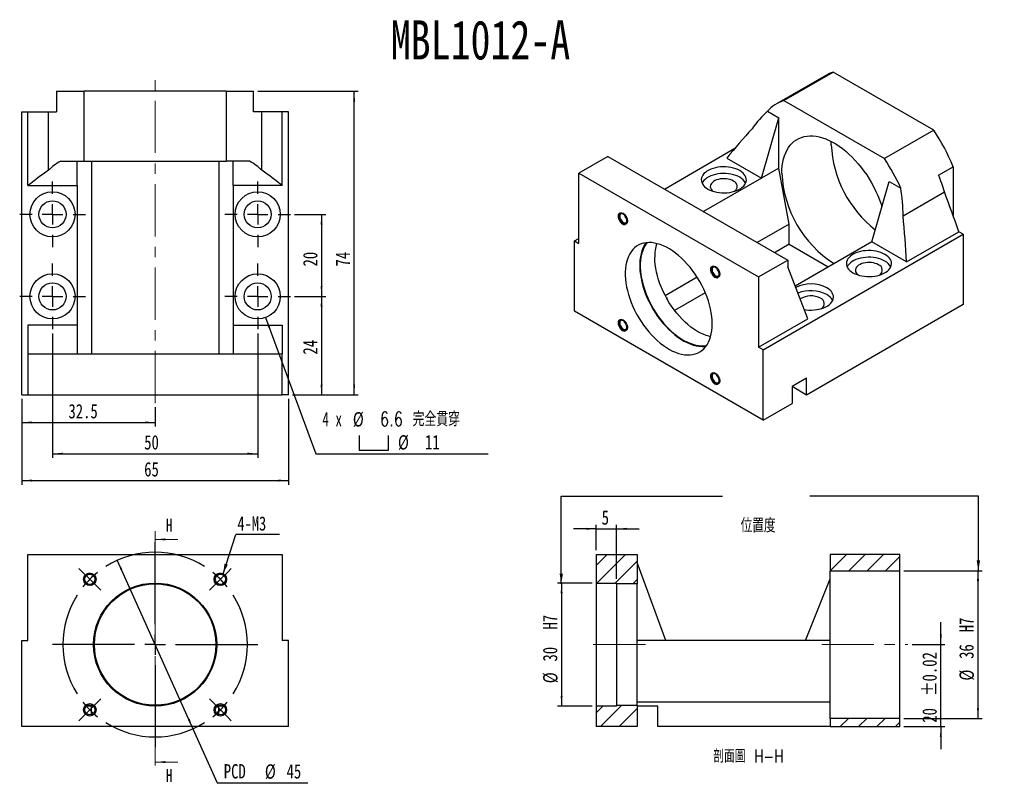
# Model space of a CAD drawing. Header units: millimetres. Extents: x 33 to 273, y 12 to 199.
import ezdxf

# ---------------------------------------------------------------- set-up
doc = ezdxf.new("R2010")
doc.units = ezdxf.units.MM
doc.linetypes.add('CENTER', pattern=[10.16, 6.35, -1.27, 1.27, -1.27])
doc.linetypes.add('CENTERX2', pattern=[20.32, 12.7, -2.54, 2.54, -2.54])
doc.layers.add('FORMAT', color=7, linetype='Continuous')
doc.styles.add('SLDTEXTSTYLE0', font='TXT', dxfattribs={"width": 0.75})
doc.styles.add('SLDTEXTSTYLE1', font='TXT', dxfattribs={"width": 0.75, "bigfont": 'bigfont'})
doc.styles.add('SLDTEXTSTYLE3', font='TXT', dxfattribs={"width": 0.666667})
doc.dimstyles.new('SLDDIMSTYLE0', dxfattribs={"dimtxt": 3.5, "dimasz": 2.5, "dimexe": 0, "dimexo": 0.0625, "dimgap": 0.875, "dimtad": 0, "dimtih": 1, "dimtoh": 1, "dimrnd": 1e-09, "dimzin": 12, "dimdsep": 46, "dimtxsty": 'SLDTEXTSTYLE0', "dimsah": 1, "dimcen": 0, "dimadec": 0, "dimazin": 3, "dimtfac": 1, "dimtmove": 0, "dimatfit": 3, "dimfxl": 1, "dimfrac": 2, "dimtolj": 1, "dimtzin": 12, "dimarcsym": 0})
doc.dimstyles.new('SLDDIMSTYLE1', dxfattribs={"dimtxt": 0.18, "dimasz": 2.5, "dimexe": 0, "dimexo": 0.0625, "dimgap": 0, "dimtad": 0, "dimtih": 1, "dimtoh": 1, "dimdec": 0, "dimrnd": 1e-09, "dimzin": 0, "dimdsep": 46, "dimtxsty": 'Standard', "dimsah": 1, "dimcen": 0.09, "dimadec": 0, "dimazin": 0, "dimtfac": 2.5, "dimtdec": 0, "dimtofl": 0, "dimtmove": 0, "dimatfit": 3, "dimfxl": 1, "dimfrac": 2, "dimtolj": 1, "dimtzin": 0, "dimarcsym": 0})
doc.dimstyles.new('SLDDIMSTYLE2', dxfattribs={"dimtxt": 3.5, "dimasz": 2.5, "dimexe": 0, "dimexo": 0.0625, "dimgap": 0.875, "dimtad": 1, "dimrnd": 1e-09, "dimzin": 12, "dimdsep": 46, "dimtxsty": 'SLDTEXTSTYLE0', "dimsah": 1, "dimcen": 0.09, "dimadec": 0, "dimazin": 3, "dimtol": 1, "dimtp": 0.02, "dimtm": 0.02, "dimtfac": 1, "dimtmove": 0, "dimatfit": 0, "dimfxl": 1, "dimfrac": 2, "dimtolj": 1, "dimarcsym": 0})
doc.dimstyles.new('SLDDIMSTYLE3', dxfattribs={"dimtxt": 3.5, "dimasz": 2.5, "dimexe": 0, "dimexo": 0.0625, "dimgap": 0.875, "dimtad": 1, "dimrnd": 1e-09, "dimzin": 12, "dimdsep": 46, "dimtxsty": 'SLDTEXTSTYLE0', "dimsah": 1, "dimcen": 0.09, "dimadec": 0, "dimazin": 3, "dimtfac": 1, "dimtofl": 0, "dimtmove": 0, "dimatfit": 3, "dimfxl": 1, "dimfrac": 2, "dimtolj": 1, "dimtzin": 12, "dimarcsym": 0})
doc.dimstyles.new('SLDDIMSTYLE4', dxfattribs={"dimtxt": 3.5, "dimasz": 2.5, "dimexe": 0, "dimexo": 0.0625, "dimgap": 0.875, "dimtad": 1, "dimrnd": 1e-09, "dimzin": 12, "dimdsep": 46, "dimtxsty": 'SLDTEXTSTYLE0', "dimsah": 1, "dimcen": 0.09, "dimadec": 0, "dimazin": 3, "dimtfac": 1, "dimtmove": 0, "dimatfit": 0, "dimfxl": 1, "dimfrac": 2, "dimtolj": 1, "dimtzin": 12, "dimarcsym": 0})
doc.dimstyles.new('SLDDIMSTYLE6', dxfattribs={"dimtxt": 3.5, "dimasz": 2.5, "dimexe": 0, "dimexo": 0.0625, "dimgap": 0.875, "dimtad": 1, "dimdec": 1, "dimrnd": 1e-09, "dimzin": 12, "dimdsep": 46, "dimtxsty": 'SLDTEXTSTYLE0', "dimsah": 1, "dimcen": 0.09, "dimadec": 0, "dimazin": 3, "dimtfac": 1, "dimtdec": 1, "dimtofl": 0, "dimtmove": 0, "dimatfit": 3, "dimfxl": 1, "dimfrac": 2, "dimtolj": 1, "dimtzin": 12, "dimarcsym": 0})
doc.dimstyles.new('SLDDIMSTYLE7', dxfattribs={"dimtxt": 3.5, "dimasz": 2.5, "dimexe": 0, "dimexo": 0.0625, "dimgap": 0.875, "dimtad": 0, "dimtih": 1, "dimtoh": 1, "dimdec": 1, "dimrnd": 1e-09, "dimzin": 12, "dimdsep": 46, "dimtxsty": 'SLDTEXTSTYLE0', "dimsah": 1, "dimcen": 0, "dimadec": 0, "dimazin": 3, "dimtfac": 1, "dimtofl": 0, "dimtmove": 0, "dimatfit": 3, "dimfxl": 1, "dimfrac": 2, "dimtolj": 1, "dimtzin": 12, "dimarcsym": 0})

# ---------------------------------------------------------------- blocks, each defined once
blk = doc.blocks.new('_D')
at = {"layer": 'FORMAT', "color": 7}
for p, q in [((56.71, 66.83), (75.15, 25.79)), ((75.15, 25.79), (81.07, 12.61)), ((81.07, 12.61), (103.13, 12.61))]:
    blk.add_line(p, q, dxfattribs=at)
for points in [[(56.71, 66.83), (57.5, 64.45), (57.96, 64.66)], [(75.15, 25.79), (74.35, 28.17), (73.9, 27.96)]]:
    blk.add_solid(points, dxfattribs=at)
at = {"layer": 'FORMAT', "color": 7, "char_height": 3.5, "attachment_point": 1, "style": 'SLDTEXTSTYLE0'}
for s, insert in [('PCD', (82.66, 17.17)), ('%%c', (92.68, 17.12)), ('45', (97.96, 17.17))]:
    blk.add_mtext(s, dxfattribs=dict(at, insert=insert))
blk = doc.blocks.new('SW_NOTE_0')
at = {"layer": 'FORMAT', "color": 0}
blk.add_line((10.7, 0), (0, 0), dxfattribs=at)
at = {"layer": 'FORMAT', "color": 0, "insert": (0.42, 4.38), "char_height": 3.44, "attachment_point": 1, "style": 'SLDTEXTSTYLE0'}
blk.add_mtext('4-M3', dxfattribs=at)
blk = doc.blocks.new('SW_CENTERMARKSYMBOL_0')
at = {"layer": 'FORMAT', "color": 0}
for p, q in [((-15.91, 20.91), (-15.91, 40.91)), ((-33.59, 33.59), (-34.47, 34.47)), ((1.77, 33.59), (2.65, 34.47)), ((-31.82, 31.82), (-33.59, 33.59)), ((-31.82, 31.82), (-30.05, 30.05)), ((0, 31.82), (-1.77, 30.05)), ((0, 31.82), (1.77, 33.59)), ((-30.05, 30.05), (-29.17, 29.17)), ((-1.77, 30.05), (-2.65, 29.17)), ((-15.91, 15.91), (-15.91, 18.41)), ((-20.91, 15.91), (-40.91, 15.91)), ((-15.91, 15.91), (-18.41, 15.91)), ((-15.91, 15.91), (-15.91, 13.41)), ((-15.91, 15.91), (-13.41, 15.91)), ((-10.91, 15.91), (9.09, 15.91)), ((-15.91, 10.91), (-15.91, -9.09)), ((-30.05, 1.77), (-29.17, 2.65)), ((-1.77, 1.77), (-2.65, 2.65)), ((-31.82, 0), (-33.59, -1.77)), ((-31.82, 0), (-30.05, 1.77)), ((0, 0), (-1.77, 1.77)), ((0, 0), (1.77, -1.77)), ((-33.59, -1.77), (-34.47, -2.65)), ((1.77, -1.77), (2.65, -2.65))]:
    blk.add_line(p, q, dxfattribs=at)
for start, end in [(57.7324, 122.2676), (135, 141.3662), (128.6338, 135), (45, 51.3662), (38.6338, 45), (147.7324, 212.2676), (327.7324, 32.2676), (218.6338, 225), (225, 231.3662), (308.6338, 315), (315, 321.3662), (237.7324, 302.2676)]:
    blk.add_arc((-15.91, 15.91), 22.5, start, end, dxfattribs=at)
blk = doc.blocks.new('_D_1')
at = {"layer": 'FORMAT', "color": 7}
for p, q in [((257.39, 46.31), (257.39, 51.81)), ((250.39, 46.31), (258.39, 46.31)), ((257.39, 26.31), (257.39, 46.31)), ((248.39, 26.31), (258.39, 26.31)), ((257.39, 26.31), (257.39, 20.81))]:
    blk.add_line(p, q, dxfattribs=at)
for points in [[(257.39, 46.31), (257.64, 48.81), (257.14, 48.81)], [(257.39, 26.31), (257.14, 23.81), (257.64, 23.81)]]:
    blk.add_solid(points, dxfattribs=at)
at = {"layer": 'FORMAT', "color": 7, "char_height": 3.5, "attachment_point": 1, "rotation": 90, "style": 'SLDTEXTSTYLE0'}
for s, insert in [('±0.02', (252.88, 33.76)), ('20', (252.88, 27.27))]:
    blk.add_mtext(s, dxfattribs=dict(at, insert=insert))
blk = doc.blocks.new('_D_2')
at = {"layer": 'FORMAT', "color": 7}
for p, q in [((248.39, 64.31), (267.44, 64.31)), ((266.44, 64.31), (266.44, 28.31)), ((248.39, 28.31), (267.44, 28.31))]:
    blk.add_line(p, q, dxfattribs=at)
for points in [[(266.44, 64.31), (266.19, 61.81), (266.69, 61.81)], [(266.44, 28.31), (266.69, 30.81), (266.19, 30.81)]]:
    blk.add_solid(points, dxfattribs=at)
at = {"layer": 'FORMAT', "color": 7, "char_height": 3.5, "attachment_point": 1, "rotation": 90, "style": 'SLDTEXTSTYLE0'}
for s, insert in [('H7', (261.88, 49.31)), ('36', (261.88, 42.83)), ('%%c', (261.93, 37.55))]:
    blk.add_mtext(s, dxfattribs=dict(at, insert=insert))
blk = doc.blocks.new('_D_3')
at = {"layer": 'FORMAT', "color": 7}
for p, q in [((172.39, 61.31), (163.98, 61.31)), ((164.98, 61.31), (164.98, 31.31)), ((172.39, 31.31), (163.98, 31.31))]:
    blk.add_line(p, q, dxfattribs=at)
for points in [[(164.98, 61.31), (164.73, 58.81), (165.23, 58.81)], [(164.98, 31.31), (165.23, 33.81), (164.73, 33.81)]]:
    blk.add_solid(points, dxfattribs=at)
at = {"layer": 'FORMAT', "color": 7, "char_height": 3.5, "attachment_point": 1, "rotation": 90, "style": 'SLDTEXTSTYLE0'}
for s, insert in [('H7', (160.42, 49.98)), ('30', (160.42, 42.18)), ('%%c', (160.47, 36.9))]:
    blk.add_mtext(s, dxfattribs=dict(at, insert=insert))
blk = doc.blocks.new('_D_4')
at = {"layer": 'FORMAT', "color": 7}
for p, q in [((173.39, 74.53), (167.89, 74.53)), ((173.39, 69.31), (173.39, 75.53)), ((173.39, 74.53), (178.39, 74.53)), ((178.39, 62.31), (178.39, 75.53)), ((178.39, 74.53), (183.89, 74.53))]:
    blk.add_line(p, q, dxfattribs=at)
for points in [[(173.39, 74.53), (170.89, 74.78), (170.89, 74.28)], [(178.39, 74.53), (180.89, 74.28), (180.89, 74.78)]]:
    blk.add_solid(points, dxfattribs=at)
at = {"layer": 'FORMAT', "color": 7, "insert": (174.74, 79.04), "char_height": 3.5, "attachment_point": 1, "style": 'SLDTEXTSTYLE0'}
blk.add_mtext('5', dxfattribs=at)
blk = doc.blocks.new('_D_5')
at = {"layer": 'FORMAT', "color": 7}
for p, q in [((99.93, 151.18), (107.49, 151.18)), ((106.49, 151.18), (106.49, 131.18)), ((99.93, 131.18), (107.49, 131.18))]:
    blk.add_line(p, q, dxfattribs=at)
for points in [[(106.49, 151.18), (106.24, 148.68), (106.74, 148.68)], [(106.49, 131.18), (106.74, 133.68), (106.24, 133.68)]]:
    blk.add_solid(points, dxfattribs=at)
at = {"layer": 'FORMAT', "color": 7, "insert": (101.97, 138.48), "char_height": 3.5, "attachment_point": 1, "rotation": 90, "style": 'SLDTEXTSTYLE0'}
blk.add_mtext('20', dxfattribs=at)
blk = doc.blocks.new('_D_6')
at = {"layer": 'FORMAT', "color": 7}
for p, q in [((33.43, 106.18), (33.43, 99.45)), ((65.93, 104.18), (65.93, 99.45)), ((33.43, 100.45), (65.93, 100.45))]:
    blk.add_line(p, q, dxfattribs=at)
for points in [[(33.43, 100.45), (35.93, 100.2), (35.93, 100.7)], [(65.93, 100.45), (63.43, 100.7), (63.43, 100.2)]]:
    blk.add_solid(points, dxfattribs=at)
at = {"layer": 'FORMAT', "color": 7, "insert": (44.81, 104.96), "char_height": 3.5, "attachment_point": 1, "style": 'SLDTEXTSTYLE0'}
blk.add_mtext('32.5', dxfattribs=at)
blk = doc.blocks.new('_D_7')
at = {"layer": 'FORMAT', "color": 7}
for p, q in [((40.93, 122.18), (40.93, 91.84)), ((90.93, 122.18), (90.93, 91.84)), ((40.93, 92.84), (90.93, 92.84))]:
    blk.add_line(p, q, dxfattribs=at)
for points in [[(40.93, 92.84), (43.43, 92.59), (43.43, 93.09)], [(90.93, 92.84), (88.43, 93.09), (88.43, 92.59)]]:
    blk.add_solid(points, dxfattribs=at)
at = {"layer": 'FORMAT', "color": 7, "insert": (63.27, 97.36), "char_height": 3.5, "attachment_point": 1, "style": 'SLDTEXTSTYLE0'}
blk.add_mtext('50', dxfattribs=at)
blk = doc.blocks.new('_D_8')
at = {"layer": 'FORMAT', "color": 7}
for p, q in [((33.43, 106.18), (33.43, 85.29)), ((98.43, 106.18), (98.43, 85.29)), ((33.43, 86.29), (98.43, 86.29))]:
    blk.add_line(p, q, dxfattribs=at)
for points in [[(33.43, 86.29), (35.93, 86.04), (35.93, 86.54)], [(98.43, 86.29), (95.93, 86.54), (95.93, 86.04)]]:
    blk.add_solid(points, dxfattribs=at)
at = {"layer": 'FORMAT', "color": 7, "insert": (63.27, 90.8), "char_height": 3.5, "attachment_point": 1, "style": 'SLDTEXTSTYLE0'}
blk.add_mtext('65', dxfattribs=at)
blk = doc.blocks.new('SW_SYMBOL_HOLE_SPOT')
at = {"layer": 'FORMAT', "color": 0}
for p, q in [((0, 875), (0, 75)), ((1600, 75), (1600, 875)), ((0, 75), (1600, 75))]:
    blk.add_line(p, q, dxfattribs=at)
blk = doc.blocks.new('_D_9')
at = {"layer": 'FORMAT'}
for p, q in [((92.84, 126.02), (105.12, 92.84)), ((105.12, 92.84), (147.11, 92.84))]:
    blk.add_line(p, q, dxfattribs=at)
blk.add_solid([(92.84, 126.02), (93.47, 123.59), (93.94, 123.77)], dxfattribs=at)
at = {"layer": 'FORMAT', "xscale": 0.0044707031, "yscale": 0.0044707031, "zscale": 0.0044707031}
blk.add_blockref('SW_SYMBOL_HOLE_SPOT', (115.67, 93.33), dxfattribs=at)
at = {"layer": 'FORMAT', "char_height": 3.5, "attachment_point": 1}
for s, insert, style in [('4 x', (106.7, 103.02), 'SLDTEXTSTYLE3'), ('%%c', (114.12, 102.97), 'SLDTEXTSTYLE0'), ('6.6 \\M+18AAE\\M+19153\\M+18AD1\\M+190FA', (120.71, 103.02), 'SLDTEXTSTYLE1'), ('%%c', (125.11, 97.36), 'SLDTEXTSTYLE0'), ('11', (131.7, 97.41), 'SLDTEXTSTYLE0')]:
    blk.add_mtext(s, dxfattribs=dict(at, insert=insert, style=style))
blk = doc.blocks.new('_D_10')
at = {"layer": 'FORMAT', "color": 7}
for p, q in [((99.93, 131.18), (107.49, 131.18)), ((106.49, 131.18), (106.49, 107.18)), ((99.43, 107.18), (107.49, 107.18))]:
    blk.add_line(p, q, dxfattribs=at)
for points in [[(106.49, 131.18), (106.24, 128.68), (106.74, 128.68)], [(106.49, 107.18), (106.74, 109.68), (106.24, 109.68)]]:
    blk.add_solid(points, dxfattribs=at)
at = {"layer": 'FORMAT', "color": 7, "insert": (101.97, 117), "char_height": 3.5, "attachment_point": 1, "rotation": 90, "style": 'SLDTEXTSTYLE0'}
blk.add_mtext('24', dxfattribs=at)
blk = doc.blocks.new('_D_11')
at = {"layer": 'FORMAT', "color": 7}
for p, q in [((90.93, 181.18), (115.43, 181.18)), ((114.43, 107.18), (114.43, 181.18)), ((99.43, 107.18), (115.43, 107.18))]:
    blk.add_line(p, q, dxfattribs=at)
for points in [[(114.43, 181.18), (114.18, 178.68), (114.68, 178.68)], [(114.43, 107.18), (114.68, 109.68), (114.18, 109.68)]]:
    blk.add_solid(points, dxfattribs=at)
at = {"layer": 'FORMAT', "color": 7, "insert": (109.92, 138.48), "char_height": 3.5, "attachment_point": 1, "rotation": 90, "style": 'SLDTEXTSTYLE0'}
blk.add_mtext('74', dxfattribs=at)
blk = doc.blocks.new('SW_CENTERMARKSYMBOL_1')
at = {"layer": 'FORMAT', "color": 0}
for p, q in [((0, 5), (0, 8)), ((0, 0), (0, 2.5)), ((-5, 0), (-8, 0)), ((0, 0), (-2.5, 0)), ((0, 0), (0, -2.5)), ((0, 0), (2.5, 0)), ((5, 0), (8, 0)), ((0, -5), (0, -8))]:
    blk.add_line(p, q, dxfattribs=at)
blk = doc.blocks.new('SW_CENTERMARKSYMBOL_2')
at = {"layer": 'FORMAT', "color": 0}
for p, q in [((0, 5), (0, 8)), ((0, 0), (0, 2.5)), ((-5, 0), (-8, 0)), ((0, 0), (-2.5, 0)), ((0, 0), (0, -2.5)), ((0, 0), (2.5, 0)), ((5, 0), (8, 0)), ((0, -5), (0, -8))]:
    blk.add_line(p, q, dxfattribs=at)
blk = doc.blocks.new('SW_CENTERMARKSYMBOL_3')
at = {"layer": 'FORMAT', "color": 0}
for p, q in [((0, 5), (0, 8)), ((0, 0), (0, 2.5)), ((-5, 0), (-8, 0)), ((0, 0), (-2.5, 0)), ((0, 0), (0, -2.5)), ((0, 0), (2.5, 0)), ((5, 0), (8, 0)), ((0, -5), (0, -8))]:
    blk.add_line(p, q, dxfattribs=at)
blk = doc.blocks.new('SW_CENTERMARKSYMBOL_4')
at = {"layer": 'FORMAT', "color": 0}
for p, q in [((0, 5), (0, 8)), ((0, 0), (0, 2.5)), ((-5, 0), (-8, 0)), ((0, 0), (-2.5, 0)), ((0, 0), (0, -2.5)), ((0, 0), (2.5, 0)), ((5, 0), (8, 0)), ((0, -5), (0, -8))]:
    blk.add_line(p, q, dxfattribs=at)

msp = doc.modelspace()

# ---------------------------------------------------------------- hatches: boundary and pattern name
at = {"linetype": 'Continuous', "lineweight": 18}
h = msp.add_hatch(dxfattribs=at)
h.set_pattern_fill('ANSI31', style=0)
h.paths.add_polyline_path([(183.39, 61.11), (183.39, 68.31), (173.39, 68.31), (173.39, 61.31), (178.39, 61.31), (178.39, 61.11)], flags=0)
h = msp.add_hatch(dxfattribs=at)
h.set_pattern_fill('ANSI31', style=0)
h.paths.add_polyline_path([(247.39, 64.31), (247.39, 68.31), (230.39, 68.31), (230.39, 64.31)], flags=0)
h = msp.add_hatch(dxfattribs=at)
h.set_pattern_fill('ANSI31', style=0)
h.paths.add_polyline_path([(183.39, 26.31), (183.39, 31.51), (178.39, 31.51), (178.39, 31.31), (173.39, 31.31), (173.39, 26.31)], flags=0)
h = msp.add_hatch(dxfattribs=at)
h.set_pattern_fill('ANSI31', style=0)
h.paths.add_polyline_path([(230.39, 28.31), (230.39, 26.31), (247.39, 26.31), (247.39, 28.31)], flags=0)

# ---------------------------------------------------------------- linework, layer by layer
at = {"color": 7, "linetype": 'Continuous', "lineweight": 25}
for p, q in [((229.405, 185.072), (217.384, 178.133)), ((219.136, 178.918), (231.156, 185.857)), ((255.651, 171.717), (231.156, 185.857)), ((41.929, 181.183), (41.929, 176.183)), ((41.929, 181.183), (48.609, 181.183)), ((83.25, 181.183), (48.609, 181.183)), ((48.609, 164.183), (48.609, 181.183)), ((83.25, 181.183), (89.929, 181.183)), ((83.25, 181.183), (83.25, 164.183)), ((89.929, 176.183), (89.929, 181.183)), ((219.136, 178.918), (243.631, 164.777)), ((33.429, 107.183), (33.429, 176.183)), ((33.429, 176.183), (34.929, 176.183)), ((34.929, 158.183), (34.929, 176.183)), ((34.929, 176.183), (39.929, 176.183)), ((39.929, 161.94), (39.929, 176.183)), ((39.929, 176.183), (41.929, 176.183)), ((91.929, 176.183), (89.929, 176.183)), ((91.929, 161.94), (91.929, 176.183)), ((96.929, 176.183), (91.929, 176.183)), ((96.929, 158.183), (96.929, 176.183)), ((98.429, 176.183), (96.929, 176.183)), ((98.429, 107.183), (98.429, 176.183)), ((215.135, 176.328), (217.948, 174.704)), ((213.705, 160.007), (217.948, 174.704)), ((217.948, 162.456), (217.948, 174.704)), ((255.651, 171.717), (243.631, 164.777)), ((230.676, 168.171), (230.695, 168.957)), ((190.02, 157.355), (207.215, 167.281)), ((42.951, 164.183), (48.609, 164.183)), ((46.929, 158.183), (46.929, 164.183)), ((48.609, 164.183), (83.25, 164.183)), ((50.429, 164.183), (50.429, 117.183)), ((81.429, 164.183), (81.429, 117.183)), ((88.907, 164.183), (83.25, 164.183)), ((84.929, 158.183), (84.929, 164.183)), ((176.229, 165.316), (169.158, 161.234)), ((176.229, 165.316), (220.069, 140.008)), ((205.22, 164.905), (213.705, 160.007)), ((169.158, 144.087), (169.158, 161.234)), ((169.158, 161.234), (212.998, 135.926)), ((217.948, 162.456), (213.705, 160.007)), ((220.423, 148.779), (217.948, 162.456)), ((256.839, 160.762), (260.374, 162.803)), ((260.374, 162.803), (260.374, 150.924)), ((213.705, 160.007), (199.566, 151.844)), ((240.575, 144.495), (244.818, 159.192)), ((244.818, 159.192), (247.631, 157.568)), ((34.929, 158.183), (46.929, 158.183)), ((46.929, 158.183), (46.929, 124.183)), ((96.929, 158.183), (84.929, 158.183)), ((84.929, 158.183), (84.929, 124.183)), ((248.182, 150.84), (258.253, 156.655)), ((220.423, 148.779), (212.649, 144.291)), ((220.423, 143.88), (220.423, 148.779)), ((249.061, 139.597), (261.789, 146.944)), ((262.849, 146.332), (261.789, 146.944)), ((168.097, 144.699), (169.158, 145.312)), ((168.097, 127.552), (168.097, 144.699)), ((168.097, 144.699), (169.158, 144.087)), ((214.059, 118.166), (262.849, 146.332)), ((240.575, 144.495), (221.893, 133.71)), ((249.061, 139.597), (240.575, 144.495)), ((262.849, 146.332), (262.849, 129.185)), ((220.423, 143.88), (216.892, 141.842)), ((220.423, 143.88), (229.966, 138.371)), ((212.998, 135.926), (220.069, 140.008)), ((220.069, 140.008), (220.069, 138.375)), ((225.019, 125.718), (220.069, 138.375)), ((198.03, 135.852), (190.238, 131.354)), ((212.998, 135.926), (212.998, 118.778)), ((200, 132.09), (192.514, 127.768)), ((190.724, 130.818), (190.575, 130.732)), ((190.724, 130.467), (190.724, 130.818)), ((214.059, 101.019), (168.097, 127.552)), ((262.849, 129.185), (224.666, 107.142)), ((212.998, 118.778), (225.019, 125.718)), ((46.929, 124.183), (34.929, 124.183)), ((34.929, 124.183), (34.929, 117.183)), ((46.929, 124.183), (46.929, 117.183)), ((84.929, 124.183), (84.929, 117.183)), ((84.929, 124.183), (96.929, 124.183)), ((96.929, 124.183), (96.929, 117.183)), ((214.059, 118.166), (212.998, 118.778)), ((214.059, 101.019), (214.059, 118.166)), ((34.929, 117.183), (96.929, 117.183)), ((34.929, 117.183), (34.929, 107.183)), ((96.929, 107.183), (96.929, 117.183)), ((224.666, 111.224), (221.13, 109.183)), ((224.666, 107.142), (224.666, 111.224)), ((221.13, 109.183), (221.13, 105.101)), ((224.666, 107.142), (221.13, 109.183)), ((33.429, 107.183), (34.929, 107.183)), ((34.929, 107.183), (96.929, 107.183)), ((98.429, 107.183), (96.929, 107.183)), ((214.059, 101.019), (221.13, 105.101)), ((34.929, 47.31), (34.929, 68.31)), ((34.929, 68.31), (96.929, 68.31)), ((96.929, 68.31), (96.929, 47.31)), ((173.39, 68.31), (173.39, 61.31)), ((173.39, 68.31), (183.39, 68.31)), ((183.39, 68.31), (183.39, 61.11)), ((230.39, 68.31), (230.39, 64.31)), ((247.39, 68.31), (230.39, 68.31)), ((247.39, 64.31), (247.39, 68.31)), ((190.39, 47.31), (183.39, 66.31)), ((230.39, 28.31), (230.39, 64.31)), ((230.39, 64.31), (247.39, 64.31)), ((247.39, 28.31), (247.39, 64.31)), ((173.39, 61.31), (178.39, 61.31)), ((173.39, 61.31), (173.39, 31.31)), ((178.39, 61.11), (178.39, 61.31)), ((183.39, 61.11), (178.39, 61.11)), ((178.39, 61.11), (178.39, 31.51)), ((183.39, 31.51), (183.39, 61.11)), ((224.39, 47.31), (230.39, 62.31)), ((33.429, 26.31), (33.429, 47.31)), ((33.429, 47.31), (34.929, 47.31)), ((98.429, 47.31), (96.929, 47.31)), ((98.429, 26.31), (98.429, 47.31)), ((190.39, 47.31), (183.39, 47.31)), ((224.39, 47.31), (190.39, 47.31)), ((230.39, 47.31), (224.39, 47.31)), ((50.429, 29.219), (50.429, 31.31)), ((81.429, 29.219), (81.429, 31.31)), ((173.39, 31.31), (173.39, 26.31)), ((178.39, 31.31), (173.39, 31.31)), ((178.39, 31.31), (178.39, 31.51)), ((178.39, 31.51), (183.39, 31.51)), ((230.39, 32.31), (183.39, 32.31)), ((183.39, 31.51), (183.39, 26.31)), ((188.39, 31.31), (183.541, 31.31)), ((188.39, 26.31), (188.39, 31.31)), ((247.39, 28.31), (230.39, 28.31)), ((230.39, 28.31), (230.39, 26.31)), ((247.39, 26.31), (247.39, 28.31)), ((98.429, 26.31), (33.429, 26.31)), ((183.39, 26.31), (173.39, 26.31)), ((230.39, 26.31), (188.39, 26.31)), ((230.39, 26.31), (247.39, 26.31))]:
    msp.add_line(p, q, dxfattribs=at)
at = {"color": 7, "linetype": 'CENTER', "lineweight": 18}
msp.add_line((65.929, 73.95), (65.929, 15.67), dxfattribs=at)
at = {"color": 7, "linetype": 'Continuous', "lineweight": 18}
for p, q in [((71.429, 71.95), (65.929, 71.95)), ((71.429, 17.67), (65.929, 17.67))]:
    msp.add_line(p, q, dxfattribs=at)
at = {"color": 7, "linetype": 'Continuous', "lineweight": 25, "flags": 128}
for points in [[(218.655, 161.231), (218.681, 162.158), (218.76, 163.051), (218.89, 163.905), (219.071, 164.719), (219.304, 165.488), (219.585, 166.21), (219.916, 166.881), (220.293, 167.498), (220.716, 168.06), (221.183, 168.563), (221.691, 169.006), (222.24, 169.387), (222.826, 169.704), (223.447, 169.956), (224.101, 170.142), (224.785, 170.261), (225.496, 170.313), (226.231, 170.298), (226.987, 170.215), (227.762, 170.065), (228.551, 169.848), (229.352, 169.566), (230.161, 169.219), (230.975, 168.809), (231.791, 168.338), (232.605, 167.808), (233.414, 167.22), (234.215, 166.578), (235.005, 165.883), (235.779, 165.139), (236.535, 164.349), (237.27, 163.516), (237.981, 162.643), (238.665, 161.735), (239.319, 160.794), (239.94, 159.824), (240.526, 158.83), (241.075, 157.816), (241.583, 156.786), (242.05, 155.744), (242.473, 154.694), (242.851, 153.641), (243.043, 153.045)], [(208.402, 161.844), (207.924, 162.089), (207.4, 162.301), (206.837, 162.476), (206.243, 162.613), (205.625, 162.708), (204.992, 162.762), (204.353, 162.772), (203.716, 162.74), (203.09, 162.666), (202.482, 162.549), (201.903, 162.393), (201.358, 162.2), (200.857, 161.971), (200.404, 161.709), (200.008, 161.42), (199.672, 161.106), (199.402, 160.771), (199.2, 160.42), (199.071, 160.059), (199.015, 159.691), (199.034, 159.322), (199.127, 158.957), (199.292, 158.6), (199.528, 158.257), (199.832, 157.932), (200.199, 157.629), (200.624, 157.354), (201.102, 157.108), (201.626, 156.896), (202.189, 156.721), (202.783, 156.585), (203.401, 156.489), (204.034, 156.436), (204.673, 156.425), (205.31, 156.457), (205.937, 156.532), (206.544, 156.648), (207.123, 156.804), (207.668, 156.998), (208.169, 157.227), (208.622, 157.488), (209.018, 157.777), (209.354, 158.092), (209.624, 158.426), (209.826, 158.777), (209.955, 159.138), (210.011, 159.506), (209.992, 159.875), (209.899, 160.241), (209.734, 160.597), (209.498, 160.94), (209.194, 161.265), (208.827, 161.568), (208.402, 161.844)], [(208.402, 160.211), (207.924, 160.456), (207.4, 160.668), (206.837, 160.843), (206.243, 160.979), (205.625, 161.075), (204.992, 161.129), (204.353, 161.139), (203.716, 161.107), (203.09, 161.032), (202.482, 160.916), (201.903, 160.76), (201.358, 160.566), (200.857, 160.337), (200.404, 160.076), (200.008, 159.787), (199.672, 159.472), (199.402, 159.138), (199.2, 158.787), (199.198, 158.782)], [(206.846, 159.313), (206.473, 159.498), (206.055, 159.65), (205.603, 159.764), (205.127, 159.837), (204.636, 159.869), (204.144, 159.859), (203.659, 159.806), (203.193, 159.712), (202.757, 159.579), (202.36, 159.41), (202.012, 159.208), (201.719, 158.979), (201.488, 158.727), (201.325, 158.459), (201.234, 158.179), (201.215, 157.894), (201.271, 157.611), (201.398, 157.336), (201.595, 157.075), (201.858, 156.834), (201.894, 156.807)], [(180.906, 149.479), (180.879, 149.772), (180.8, 150.081), (180.671, 150.391), (180.5, 150.687), (180.296, 150.953), (180.068, 151.177), (179.828, 151.347), (179.588, 151.454), (179.36, 151.494), (179.156, 151.463), (178.985, 151.365), (178.856, 151.203), (178.777, 150.986), (178.75, 150.724), (178.777, 150.431), (178.856, 150.122), (178.985, 149.812), (179.156, 149.516), (179.36, 149.25), (179.588, 149.026), (179.828, 148.856), (180.068, 148.749), (180.296, 148.71), (180.5, 148.74), (180.671, 148.839), (180.8, 149), (180.879, 149.218), (180.906, 149.479)], [(179.93, 151.282), (179.857, 151.312), (179.646, 151.355), (179.459, 151.326), (179.307, 151.227), (179.201, 151.064), (179.146, 150.848), (179.146, 150.592), (179.201, 150.313), (179.307, 150.027), (179.459, 149.753), (179.646, 149.508), (179.857, 149.307), (180.078, 149.163), (180.296, 149.085), (180.496, 149.079), (180.667, 149.143), (180.797, 149.275), (180.879, 149.466), (180.902, 149.6)], [(201.685, 124.493), (201.658, 125.372), (201.579, 126.278), (201.448, 127.204), (201.265, 128.148), (201.031, 129.105), (200.747, 130.068), (200.416, 131.035), (200.037, 131.999), (199.615, 132.957), (199.149, 133.903), (198.644, 134.832), (198.101, 135.741), (197.523, 136.624), (196.912, 137.477), (196.273, 138.296), (195.608, 139.076), (194.92, 139.815), (194.213, 140.507), (193.49, 141.151), (192.756, 141.741), (192.013, 142.277), (191.265, 142.754), (190.517, 143.171), (189.771, 143.525), (189.032, 143.815), (188.303, 144.04), (187.587, 144.197), (186.89, 144.287), (186.213, 144.308), (185.56, 144.262), (184.935, 144.147), (184.34, 143.965), (183.779, 143.717), (183.254, 143.403), (182.769, 143.025), (182.324, 142.586), (181.924, 142.087), (181.569, 141.531), (181.261, 140.92), (181.002, 140.259), (180.794, 139.549), (180.636, 138.794), (180.531, 137.999), (180.478, 137.168), (180.478, 136.303), (180.531, 135.41), (180.636, 134.493), (180.794, 133.557), (181.002, 132.607), (181.261, 131.646), (181.569, 130.68), (181.924, 129.714), (182.324, 128.753), (182.769, 127.8), (183.254, 126.862), (183.779, 125.943), (184.34, 125.046), (184.935, 124.178), (185.56, 123.341), (186.213, 122.541), (186.89, 121.781), (187.587, 121.065), (188.303, 120.397), (189.032, 119.779), (189.771, 119.216), (190.517, 118.709), (191.265, 118.262), (192.013, 117.876), (192.756, 117.554), (193.49, 117.296), (194.213, 117.105), (194.92, 116.982), (195.608, 116.926), (196.273, 116.939), (196.912, 117.019), (197.523, 117.168), (198.101, 117.383), (198.644, 117.664), (199.149, 118.01), (199.615, 118.419), (200.037, 118.888), (200.416, 119.416), (200.747, 120), (201.031, 120.636), (201.265, 121.323), (201.448, 122.055), (201.579, 122.83), (201.658, 123.644), (201.685, 124.493)], [(185.558, 144.261), (185.459, 144.128), (185.104, 143.572), (184.797, 142.961), (184.538, 142.3), (184.329, 141.59), (184.172, 140.835), (184.066, 140.04), (184.014, 139.209), (184.014, 138.344), (184.066, 137.451), (184.172, 136.534), (184.329, 135.598), (184.538, 134.648), (184.797, 133.687), (185.104, 132.721), (185.459, 131.755), (185.86, 130.794), (186.304, 129.841), (186.79, 128.903), (187.315, 127.984), (187.876, 127.087), (188.47, 126.219), (189.096, 125.382), (189.748, 124.582), (190.425, 123.822), (191.123, 123.106), (191.838, 122.438), (192.567, 121.82), (193.306, 121.257), (194.052, 120.75), (194.801, 120.303), (195.548, 119.917), (196.291, 119.595), (197.026, 119.337), (197.748, 119.146), (198.455, 119.023), (199.143, 118.967), (199.808, 118.98), (200.134, 119.012)], [(185.823, 144.289), (185.581, 143.975), (185.231, 143.426), (184.927, 142.824), (184.672, 142.171), (184.466, 141.471), (184.311, 140.726), (184.207, 139.942), (184.155, 139.121), (184.155, 138.268), (184.207, 137.387), (184.311, 136.483), (184.466, 135.559), (184.672, 134.621), (184.927, 133.673), (185.231, 132.721), (185.581, 131.767), (185.977, 130.819), (186.415, 129.879), (186.894, 128.953), (187.412, 128.046), (187.966, 127.162), (188.552, 126.305), (189.169, 125.479), (189.813, 124.69), (190.481, 123.94), (191.17, 123.234), (191.875, 122.574), (192.595, 121.965), (193.324, 121.409), (194.06, 120.909), (194.798, 120.468), (195.536, 120.087), (196.269, 119.769), (196.994, 119.515), (197.707, 119.327), (198.404, 119.205), (199.083, 119.15), (199.739, 119.162), (200.29, 119.228)], [(243.757, 141.434), (243.28, 141.679), (242.756, 141.891), (242.193, 142.066), (241.598, 142.202), (240.981, 142.298), (240.348, 142.351), (239.708, 142.362), (239.071, 142.33), (238.445, 142.255), (237.838, 142.139), (237.258, 141.983), (236.714, 141.789), (236.212, 141.56), (235.76, 141.299), (235.363, 141.01), (235.027, 140.695), (234.757, 140.361), (234.556, 140.01), (234.426, 139.649), (234.371, 139.281), (234.389, 138.912), (234.482, 138.546), (234.648, 138.19), (234.884, 137.847), (235.187, 137.522), (235.554, 137.219), (235.979, 136.943), (236.457, 136.698), (236.981, 136.486), (237.544, 136.311), (238.138, 136.175), (238.756, 136.079), (239.389, 136.025), (240.028, 136.015), (240.666, 136.047), (241.292, 136.122), (241.899, 136.238), (242.479, 136.394), (243.023, 136.588), (243.525, 136.817), (243.977, 137.078), (244.374, 137.367), (244.709, 137.682), (244.98, 138.016), (245.181, 138.367), (245.31, 138.728), (245.366, 139.096), (245.347, 139.465), (245.255, 139.831), (245.089, 140.187), (244.853, 140.53), (244.55, 140.855), (244.183, 141.158), (243.757, 141.434)], [(201.276, 121.36), (200.887, 121.453), (200.168, 121.675), (199.439, 121.961), (198.703, 122.31), (197.964, 122.722), (197.227, 123.193), (196.494, 123.721), (195.769, 124.304), (195.056, 124.939), (194.358, 125.622), (193.68, 126.351), (193.023, 127.121), (192.393, 127.929), (191.79, 128.77), (191.22, 129.642), (190.684, 130.538), (190.185, 131.455), (189.726, 132.388), (189.309, 133.333), (188.936, 134.285), (188.609, 135.238), (188.329, 136.189), (188.098, 137.133), (187.918, 138.064), (187.788, 138.979), (187.71, 139.872), (187.684, 140.739)], [(243.757, 139.8), (243.28, 140.046), (242.756, 140.258), (242.193, 140.433), (241.598, 140.569), (240.981, 140.665), (240.348, 140.718), (239.708, 140.729), (239.071, 140.697), (238.445, 140.622), (237.838, 140.506), (237.258, 140.35), (236.714, 140.156), (236.212, 139.927), (235.76, 139.666), (235.363, 139.377), (235.027, 139.062), (234.757, 138.728), (234.556, 138.377), (234.553, 138.372)], [(242.202, 138.902), (241.828, 139.088), (241.41, 139.24), (240.958, 139.354), (240.482, 139.427), (239.992, 139.459), (239.499, 139.448), (239.014, 139.395), (238.549, 139.301), (238.113, 139.168), (237.716, 138.999), (237.367, 138.798), (237.074, 138.569), (236.844, 138.317), (236.681, 138.048), (236.589, 137.769), (236.571, 137.484), (236.626, 137.201), (236.754, 136.926), (236.951, 136.665), (237.213, 136.424), (237.249, 136.397)], [(203.406, 136.49), (203.379, 136.783), (203.3, 137.092), (203.171, 137.402), (203, 137.698), (202.796, 137.964), (202.568, 138.188), (202.328, 138.358), (202.088, 138.465), (201.86, 138.505), (201.656, 138.474), (201.485, 138.376), (201.356, 138.214), (201.277, 137.997), (201.25, 137.735), (201.277, 137.442), (201.356, 137.133), (201.485, 136.823), (201.656, 136.527), (201.86, 136.261), (202.088, 136.037), (202.328, 135.867), (202.568, 135.76), (202.796, 135.721), (203, 135.751), (203.171, 135.85), (203.3, 136.011), (203.379, 136.229), (203.406, 136.49)], [(202.43, 138.293), (202.357, 138.323), (202.146, 138.366), (201.959, 138.337), (201.807, 138.238), (201.701, 138.075), (201.646, 137.859), (201.646, 137.603), (201.701, 137.324), (201.807, 137.038), (201.959, 136.764), (202.146, 136.519), (202.357, 136.318), (202.578, 136.174), (202.796, 136.096), (202.996, 136.09), (203.167, 136.154), (203.297, 136.286), (203.379, 136.477), (203.402, 136.611)], [(224.132, 127.986), (224.614, 127.915), (225.247, 127.861), (225.886, 127.851), (226.523, 127.883), (227.15, 127.957), (227.757, 128.074), (228.337, 128.23), (228.881, 128.423), (229.383, 128.652), (229.835, 128.914), (230.232, 129.203), (230.567, 129.517), (230.838, 129.852), (231.039, 130.203), (231.168, 130.564), (231.224, 130.932), (231.205, 131.301), (231.113, 131.666), (230.947, 132.023), (230.711, 132.366), (230.407, 132.691), (230.041, 132.994), (229.615, 133.269)], [(180.906, 123.497), (180.879, 123.79), (180.8, 124.099), (180.671, 124.409), (180.5, 124.705), (180.296, 124.971), (180.068, 125.195), (179.828, 125.365), (179.588, 125.472), (179.36, 125.511), (179.156, 125.481), (178.985, 125.383), (178.856, 125.221), (178.777, 125.003), (178.75, 124.742), (178.777, 124.449), (178.856, 124.14), (178.985, 123.83), (179.156, 123.534), (179.36, 123.268), (179.588, 123.044), (179.828, 122.874), (180.068, 122.767), (180.296, 122.727), (180.5, 122.758), (180.671, 122.856), (180.8, 123.018), (180.879, 123.235), (180.906, 123.497)], [(179.93, 125.3), (179.857, 125.33), (179.646, 125.372), (179.459, 125.343), (179.307, 125.244), (179.201, 125.082), (179.146, 124.866), (179.146, 124.61), (179.201, 124.33), (179.307, 124.045), (179.459, 123.77), (179.646, 123.525), (179.857, 123.325), (180.078, 123.181), (180.296, 123.103), (180.496, 123.096), (180.667, 123.161), (180.797, 123.293), (180.879, 123.484), (180.902, 123.618)], [(203.406, 110.508), (203.379, 110.801), (203.3, 111.11), (203.171, 111.42), (203, 111.716), (202.796, 111.982), (202.568, 112.206), (202.328, 112.376), (202.088, 112.483), (201.86, 112.522), (201.656, 112.492), (201.485, 112.394), (201.356, 112.232), (201.277, 112.014), (201.25, 111.753), (201.277, 111.46), (201.356, 111.151), (201.485, 110.841), (201.656, 110.545), (201.86, 110.279), (202.088, 110.055), (202.328, 109.885), (202.568, 109.778), (202.796, 109.738), (203, 109.769), (203.171, 109.867), (203.3, 110.029), (203.379, 110.246), (203.406, 110.508)], [(202.43, 112.311), (202.357, 112.341), (202.146, 112.384), (201.959, 112.354), (201.807, 112.255), (201.701, 112.093), (201.646, 111.877), (201.646, 111.621), (201.701, 111.341), (201.807, 111.056), (201.959, 110.782), (202.146, 110.536), (202.357, 110.336), (202.578, 110.192), (202.796, 110.114), (202.996, 110.108), (203.167, 110.172), (203.297, 110.304), (203.379, 110.495), (203.402, 110.629)]]:
    msp.add_lwpolyline(points, dxfattribs=at)
at = {"color": 7, "linetype": 'Continuous', "lineweight": 18, "flags": 128}
for points in [[(178.962, 150.826), (179.043, 151.248), (179.272, 151.513), (179.617, 151.58), (180.022, 151.439), (180.428, 151.111), (180.772, 150.647), (181.002, 150.117), (181.083, 149.602), (181.002, 149.179), (180.772, 148.915), (180.428, 148.848), (180.022, 148.989), (179.617, 149.317), (179.272, 149.781), (179.043, 150.311), (178.962, 150.826)], [(202.522, 138.45), (202.928, 138.122), (203.272, 137.658), (203.502, 137.128), (203.583, 136.613), (203.502, 136.19), (203.272, 135.926), (202.928, 135.859), (202.522, 136), (202.117, 136.328), (201.772, 136.792), (201.543, 137.322), (201.462, 137.837), (201.543, 138.259), (201.772, 138.524), (202.117, 138.591), (202.522, 138.45)], [(180.022, 123.007), (179.617, 123.334), (179.272, 123.799), (179.043, 124.329), (178.962, 124.844), (179.043, 125.266), (179.272, 125.531), (179.617, 125.598), (180.022, 125.456), (180.428, 125.129), (180.772, 124.665), (181.002, 124.135), (181.083, 123.619), (181.002, 123.197), (180.772, 122.933), (180.428, 122.866), (180.022, 123.007)], [(203.583, 110.63), (203.502, 110.208), (203.272, 109.944), (202.928, 109.877), (202.522, 110.018), (202.117, 110.345), (201.772, 110.81), (201.543, 111.34), (201.462, 111.855), (201.543, 112.277), (201.772, 112.542), (202.117, 112.609), (202.522, 112.468), (202.928, 112.14), (203.272, 111.676), (203.502, 111.146), (203.583, 110.63)]]:
    msp.add_lwpolyline(points, dxfattribs=at)
at = {"color": 7, "linetype": 'Continuous', "lineweight": 25}
for centre, radius in [((40.929, 151.183), 5.5), ((90.929, 151.183), 5.5), ((40.929, 151.183), 3.3), ((90.929, 151.183), 3.3), ((40.929, 131.183), 5.5), ((40.929, 131.183), 3.3), ((90.929, 131.183), 5.5), ((90.929, 131.183), 3.3), ((50.019, 62.22), 1.525), ((50.019, 62.22), 1.25), ((81.839, 62.22), 1.525), ((81.839, 62.22), 1.25), ((65.929, 46.31), 15), ((65.929, 46.31), 14.8), ((50.019, 30.4), 1.525), ((50.019, 30.4), 1.25), ((81.839, 30.4), 1.525), ((81.839, 30.4), 1.25)]:
    msp.add_circle(centre, radius, dxfattribs=at)
for centre, radius, start, end in [((234.122, 176.893), 9.442, 108.30434, 119.97121), ((222.119, 169.924), 9.476, 108.35282, 137.47967), ((215.837, 144.913), 47.996, 21.88402, 33.94913), ((258.693, 169.553), 28.052, 182.82406, 232.00991), ((203.598, 137.846), 48.248, 24.12762, 33.9301), ((246.232, 162.456), 27.604, 182.54202, 237.45231), ((216.38, 144.533), 43.592, 16.14507, 21.85654), ((206.358, 157.988), 1.412, 303.23549, 69.77635), ((206.847, 157.233), 3.359, 27.46394, 62.4294), ((-112.626, 16.117), 396.613, 19.26034, 20.75323), ((198.4, 140.905), 10.718, 162.79297, 180.88426), ((242.203, 136.823), 3.359, 27.46394, 62.4294), ((241.714, 137.578), 1.412, 303.23549, 69.77635), ((225.717, 125.777), 8.446, 62.51518, 115.92066), ((225.698, 123.992), 8.59, 62.87117, 111.38568), ((225.744, 126.382), 4.934, 62.00441, 122.06504), ((227.572, 129.413), 1.412, 303.23549, 69.77635), ((228.06, 128.659), 3.359, 27.46394, 62.4294)]:
    msp.add_arc(centre, radius, start, end, dxfattribs=at)
at = {"color": 7, "linetype": 'Continuous', "lineweight": 18}
for centre in [(50.019, 62.22), (81.839, 62.22), (50.019, 30.4), (81.839, 30.4)]:
    msp.add_arc(centre, 1.5, 255, 195, dxfattribs=at)
at = {"color": 7, "linetype": 'Continuous', "lineweight": 25}
for centre, major_axis, ratio, start_param, end_param in [((226.858, 151.271), (-0.625, 29.717), 0.7172588, 0.5527165, 0.7807109), ((331.104, -36.657), (-5.583, 265.333), 0.7172588, 0.650488, 0.6930523), ((65.929, 157.783), (28, 0), 0.4, 2.5333471, 2.7613414), ((65.929, 157.783), (28, 0), 0.4, 0.3802512, 0.6082456), ((258.057, 113.081), (250, 0), 0.4, 2.6311185, 2.6736828), ((-126.199, 113.081), (250, 0), 0.4, 0.4679098, 0.5104741), ((226.858, 151.271), (-0.625, 29.717), 0.7172588, 4.682806, 4.9108003), ((59.393, 120.198), (-5.583, 265.333), 0.7172588, 4.7704646, 4.8130289)]:
    msp.add_ellipse(centre, major_axis=major_axis, ratio=ratio, start_param=start_param, end_param=end_param, dxfattribs=at)
for points, knots in [([(50.429, 31.31), (50.326, 31.31), (50.217, 31.31), (50, 31.31), (49.891, 31.31), (49.568, 31.31), (49.362, 31.31), (49.162, 31.31)], [0, 0, 0, 0, 0.25, 0.25, 0.5, 0.5, 1, 1, 1, 1]), ([(82.696, 31.31), (82.495, 31.31), (82.291, 31.31), (81.967, 31.31), (81.857, 31.31), (81.642, 31.31), (81.535, 31.31), (81.429, 31.31)], [0, 0, 0, 0, 0.5, 0.5, 0.75, 0.75, 1, 1, 1, 1])]:
    msp.add_open_spline(points, degree=3, knots=knots, dxfattribs=at)
for points in [[(50.429, 31.31), (50.429, 31.401), (50.429, 31.491), (50.429, 31.581)], [(81.429, 31.31), (81.429, 31.401), (81.429, 31.491), (81.429, 31.581)], [(183.541, 31.31), (183.492, 31.401), (183.441, 31.491), (183.39, 31.581)]]:
    msp.add_open_spline(points, degree=3, dxfattribs=at)
at = {"color": 7, "linetype": 'Continuous', "lineweight": 18}
for points in [[(65.929, 71.95), (68.429, 71.7), (68.429, 72.2)], [(65.929, 17.67), (68.429, 17.42), (68.429, 17.92)]]:
    msp.add_solid(points, dxfattribs=at)
at = {"layer": 'FORMAT', "color": 7, "linetype": 'CENTERX2', "lineweight": 18}
for p, q in [((65.929, 105.183), (65.929, 185.129)), ((185.39, 46.31), (172.091, 46.31)), ((228.39, 46.31), (249.39, 46.31))]:
    msp.add_line(p, q, dxfattribs=at)

# ---------------------------------------------------------------- block references
at = {"layer": 'FORMAT', "color": 7}
for name, p in [('SW_CENTERMARKSYMBOL_4', (40.929, 151.183)), ('SW_CENTERMARKSYMBOL_1', (90.929, 151.183)), ('SW_CENTERMARKSYMBOL_3', (40.929, 131.183)), ('SW_CENTERMARKSYMBOL_2', (90.929, 131.183)), ('SW_NOTE_0', (85.558, 73.178)), ('SW_CENTERMARKSYMBOL_0', (81.839, 30.4))]:
    msp.add_blockref(name, p, dxfattribs=at)

# ---------------------------------------------------------------- texts
at = {"color": 7, "linetype": 'Continuous', "char_height": 3.175, "attachment_point": 1, "style": 'SLDTEXTSTYLE0'}
for insert in [(68.538, 76.994), (68.538, 15.991)]:
    msp.add_mtext('H', dxfattribs=dict(at, insert=insert))
at = {"layer": 'FORMAT', "color": 7, "attachment_point": 1}
for s, insert, char_height, style in [('MBL1012-A', (123.353, 198.469), 9.525, 'SLDTEXTSTYLE0'), ('\\M+188CA\\M+19275\\M+19378', (208.609, 77.067), 3.43958, 'SLDTEXTSTYLE1')]:
    msp.add_mtext(s, dxfattribs=dict(at, insert=insert, char_height=char_height, style=style))
at = {"layer": 'FORMAT', "insert": (210.493, 20.72), "char_height": 3.175, "attachment_point": 2, "style": 'SLDTEXTSTYLE1'}
msp.add_mtext('\\M+19655\\M+196CA\\M+19AA4 H-H', dxfattribs=at)

# ---------------------------------------------------------------- dimensions: what is measured, and where the dimension line sits
at = {"layer": 'FORMAT', "color": 7}
for base, p1, p2, dimstyle, picture, middle in [((114.429, 181.183), (98.429, 107.183), (89.929, 181.183), 'SLDDIMSTYLE3', '_D_11', (114.429, 141.066)), ((106.485, 131.183), (98.929, 151.183), (98.929, 131.183), 'SLDDIMSTYLE3', '_D_5', (106.485, 141.066)), ((106.485, 107.183), (98.929, 131.183), (98.429, 107.183), 'SLDDIMSTYLE3', '_D_10', (106.485, 119.584)), ((257.39, 46.31), (247.39, 26.31), (249.39, 46.31), 'SLDDIMSTYLE2', '_D_1', (257.39, 36.31))]:
    dim = msp.add_linear_dim(base=base, p1=p1, p2=p2, angle=90, dimstyle=dimstyle, dxfattribs=at)
    dim.commit()
    dim.dimension.update_dxf_attribs({"geometry": picture, "text_midpoint": middle, "dimtype": 160})
at = {"layer": 'FORMAT'}
dim = msp.add_diameter_dim_2p(p1=(89.021, 136.341), p2=(92.838, 126.025), text='4 x <> 完全貫穿\\P{\\fGDT;v}%%c 11 \\P', dimstyle='SLDDIMSTYLE7', dxfattribs=at)
dim.commit()
dim.dimension.update_dxf_attribs({"geometry": '_D_9', "text_midpoint": (126.908, 98.454), "dimtype": 163})
at = {"layer": 'FORMAT', "color": 7}
for base, p1, p2, dimstyle, picture, middle in [((90.929, 92.844), (40.929, 123.183), (90.929, 123.183), 'SLDDIMSTYLE3', '_D_7', (65.854, 92.844)), ((65.929, 100.446), (33.429, 107.183), (65.929, 105.183), 'SLDDIMSTYLE6', '_D_6', (49.332, 100.446)), ((98.429, 86.288), (33.429, 107.183), (98.429, 107.183), 'SLDDIMSTYLE3', '_D_8', (65.854, 86.288)), ((178.39, 74.533), (173.39, 68.31), (178.39, 61.31), 'SLDDIMSTYLE4', '_D_4', (176.037, 74.533))]:
    dim = msp.add_linear_dim(base=base, p1=p1, p2=p2, dimstyle=dimstyle, dxfattribs=at)
    dim.commit()
    dim.dimension.update_dxf_attribs({"geometry": picture, "text_midpoint": middle, "dimtype": 160})
dim = msp.add_diameter_dim_2p(p1=(75.15, 25.787), p2=(56.708, 66.834), text='PCD<>', dimstyle='SLDDIMSTYLE0', dxfattribs=at)
dim.commit()
dim.dimension.update_dxf_attribs({"geometry": '_D', "text_midpoint": (92.897, 15.41), "dimtype": 163})
for base, p1, p2, text, dimstyle, picture, middle in [((266.443, 28.31), (247.39, 64.31), (247.39, 28.31), '%%c<> H7', 'SLDDIMSTYLE3', '_D_2', (266.443, 46.31)), ((164.983, 31.31), (173.39, 61.31), (173.39, 31.31), '%%c<>  H7', 'SLDDIMSTYLE4', '_D_3', (164.983, 46.31))]:
    dim = msp.add_linear_dim(base=base, p1=p1, p2=p2, angle=90, text=text, dimstyle=dimstyle, dxfattribs=at)
    dim.commit()
    dim.dimension.update_dxf_attribs({"geometry": picture, "text_midpoint": middle, "dimtype": 160})

# ---------------------------------------------------------------- leaders
for points in [[(164.904, 61.134), (164.904, 82.476), (204.222, 82.476)], [(266.536, 64.31), (266.536, 82.476), (225.449, 82.476)], [(82.486, 63.535), (85.558, 73.178)]]:
    msp.add_leader(points, dimstyle='SLDDIMSTYLE1', dxfattribs=at)

doc.saveas('drawing.dxf')
